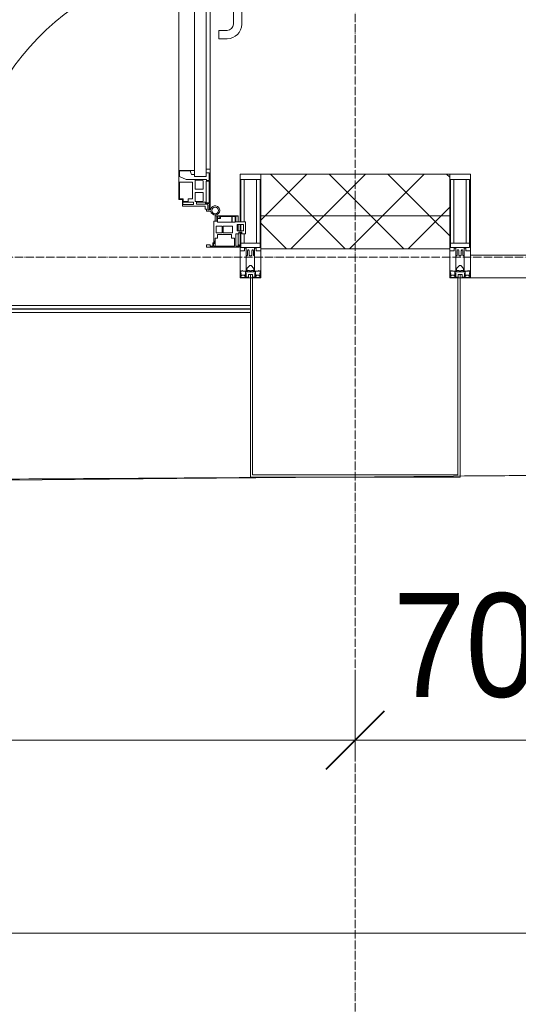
# Model space of a CAD drawing. Header units: millimetres. Extents: x 5617 to 143375, y 7718 to 186221.
# Tile 51 of 106: x 59598 to 60799, y 13599 to 15972. Entities that reach past the tile are written whole.
import ezdxf

# ---------------------------------------------------------------- set-up
doc = ezdxf.new("R2010")
doc.units = ezdxf.units.MM
doc.linetypes.add('ADSK_Линия сетки', pattern=[25, 20, -2.5, 0, -2.5])
doc.linetypes.add('Линия сетки', pattern=[25, 20, -2.5, 0, -2.5])
for name, color, linetype, lineweight in [('Двери', 7, 'Continuous', 18), ('Импосты витража', 7, 'Continuous', 18), ('Колонны', 7, 'Continuous', 18), ('Ограждение', 7, 'Continuous', 18), ('Оси', 7, 'Continuous', 9), ('Панели витража', 7, 'Continuous', 18), ('Поручни', 7, 'Continuous', 18), ('Размеры', 7, 'Continuous', 9), ('Размеры-100', 7, 'Continuous', 9), ('Стены разрез', 7, 'Continuous', 40), ('Стены штриховка', 7, 'Continuous', 40), ('Форма', 7, 'Continuous', 18), ('Формообразующий элемент-перекрытие', 7, 'Continuous', 18), ('Элементы узлов', 7, 'Continuous', 18)]:
    doc.layers.add(name, color=color, linetype=linetype, lineweight=lineweight)
doc.styles.add('Arial', font='arial.ttf', dxfattribs={"width": 0.9, "height": 250})
doc.dimstyles.new('Основной_2_5_мм', dxfattribs={"dimscale": 304.8, "dimtxt": 255.06485, "dimasz": 0.463911, "dimexe": 0.492126, "dimexo": 0.492126, "dimgap": 0.098425, "dimtad": 1, "dimdec": 0, "dimdsep": 46, "dimtxsty": 'Arial', "dimblk1": 'OBLIQUE', "dimblk2": 'OBLIQUE', "dimsah": 1, "dimcen": 0.09, "dimdle": 0.492126, "dimazin": 2, "dimtfac": 1, "dimtdec": 4, "dimtix": 1, "dimtmove": 0, "dimatfit": 3, "dimfxl": 1, "dimtvp": 1, "dimtolj": 1, "dimtzin": 0, "dimlwd": 20, "dimlwe": 20, "dimarcsym": 2})
pattern_1 = [(45, (0, 0), (-70.71068, 70.71068), []), (135, (0, 0), (-70.71068, -70.71068), [])]

# ---------------------------------------------------------------- blocks, each defined once
blk = doc.blocks.new('System Panel - A_PAN_Glass-7508020-МКСС_К4_L08_28_500_')
at = {"layer": 'Панели витража', "color": 253, "lineweight": 5, "true_color": 0xaaaaaa}
for p, q in [((656.25, 55), (-656.25, 55)), ((-656.25, 55), (-656.25, 0)), ((656.25, 0), (656.25, 55)), ((-656.25, 0), (656.25, 0))]:
    blk.add_line(p, q, dxfattribs=at)
blk = doc.blocks.new('Rectangular Mullion - 50Wx250H-V63-МКСС_К4_L08_28_500_')
at = {"layer": 'Элементы узлов', "color": 253, "lineweight": 5, "true_color": 0xaaaaaa}
for p, q in [((-25, 135.1), (-25, 250)), ((-25, 250), (0, 250)), ((25, 250), (0, 250)), ((25, 65.2), (25, 250)), ((-23, 237.3), (0, 237.3)), ((-23, 237.3), (-23, 135.1)), ((-14.9, 135.1), (-14.9, 237.3)), ((23, 237.3), (0, 237.3)), ((14.9, 84), (14.9, 237.3)), ((23, 237.3), (23, 73.6)), ((-25, 113.4), (-25, 128.4)), ((-23, 128.4), (-23, 113.4)), ((-25, 65.2), (-25, 110.1)), ((-23, 110.1), (-23, 73.6)), ((-14.9, 84), (-14.9, 106.6)), ((0, 84), (-23, 84)), ((-0.5, 73.6), (-23, 73.6)), ((-14, 71.3), (-14, 65.2)), ((-10, 71.3), (-14, 71.3)), ((-10, 53), (-10, 71.3)), ((0, 84), (23, 84)), ((0.5, 73.6), (23, 73.6)), ((10, 71.3), (14, 71.3)), ((10, 53), (10, 71.3)), ((14, 71.3), (14, 65.2)), ((-14, 65.2), (-25, 65.2)), ((-8.7, 53), (-10, 53)), ((-10, 53), (-10, 17)), ((-8.7, 53), (-7, 54.7)), ((-7, 65.2), (-5.9, 67.3)), ((-7, 65.2), (-7, 54.7)), ((-4.1, 67.3), (-5.9, 67.3)), ((-4.1, 67.3), (-2.9, 65.1)), ((-2.9, 65.1), (-2.9, 54.6)), ((-1.3, 53), (-2.9, 54.6)), ((0, 53), (-1.3, 53)), ((0, 53), (1.3, 53)), ((1.3, 53), (2.9, 54.6)), ((4.1, 67.3), (2.9, 65.1)), ((2.9, 65.1), (2.9, 54.6)), ((4.1, 67.3), (5.9, 67.3)), ((7, 65.2), (5.9, 67.3)), ((7, 65.2), (7, 54.7)), ((8.7, 53), (7, 54.7)), ((8.7, 53), (10, 53)), ((10, 53), (10, 17)), ((14, 65.2), (25, 65.2)), ((-8.5, 23), (-1.5, 30)), ((-1.5, 30), (0, 30)), ((1.5, 30), (0, 30)), ((8.5, 23), (1.5, 30)), ((-23.8, 14.6), (-25, 14.2)), ((-25, 0), (-25, 14.2)), ((-22.3, 17), (-23.8, 17)), ((-23.8, 17), (-23.8, 14.6)), ((-22.5, 10.6), (-23.8, 14.6)), ((-22.5, 10.6), (-23.7, 9.9)), ((-23.7, 1.3), (-23.7, 9.9)), ((-23.7, 1.3), (-11.8, 1.3)), ((-23.2, 10.2), (-22.5, 8)), ((-22.5, 8), (-22.5, 4.5)), ((-21.3, 4.5), (-22.5, 4.5)), ((-22.3, 17), (-22.3, 16)), ((-22.3, 16), (-21.3, 16)), ((-19, 17.6), (-21.3, 16)), ((-21.3, 4.5), (-21.3, 6.5)), ((-21.3, 6.5), (-14.2, 6.5)), ((-18.4, 16.6), (-19, 17.6)), ((-7.4, 16.6), (-18.4, 16.6)), ((-14.2, 6.5), (-14.2, 4.5)), ((-13.2, 4.5), (-14.2, 4.5)), ((-13.2, 4.5), (-12.2, 7.2)), ((-12.7, 7.6), (-11.3, 11.4)), ((-12.7, 7.6), (-11.8, 6.9)), ((-12.2, 9), (-12.2, 14.8)), ((-12.2, 14.8), (0, 14.8)), ((-11.8, 1.3), (-11.8, 6.9)), ((-10.5, 11.2), (-11.3, 11.4)), ((-10.5, 1.5), (-10.5, 11.2)), ((-4.8, 1.5), (-10.5, 1.5)), ((-10, 17), (-7.5, 17)), ((-8.5, 18.5), (-8.5, 23)), ((-7.5, 18.5), (-8.5, 18.5)), ((-7.5, 17), (-7.5, 18.5)), ((-7.4, 18), (-7.4, 16.6)), ((-2.6, 18), (-7.4, 18)), ((0, 8), (-4.8, 8)), ((-4.8, 1.5), (-4.8, 8)), ((-2.6, 18), (-2.6, 16.8)), ((-2.6, 16.8), (0, 16.8)), ((2.6, 16.8), (0, 16.8)), ((0, 14.8), (0, 16.8)), ((0, 14.8), (0, 16.8)), ((12.2, 14.8), (0, 14.8)), ((0, 0), (0, 8)), ((0, 8), (4.8, 8)), ((0, 0), (0, 8)), ((2.6, 18), (2.6, 16.8)), ((2.6, 18), (7.4, 18)), ((4.8, 1.5), (4.8, 8)), ((4.8, 1.5), (10.5, 1.5)), ((7.4, 18), (7.4, 16.6)), ((7.4, 16.6), (18.4, 16.6)), ((7.5, 18.5), (8.5, 18.5)), ((7.5, 17), (7.5, 18.5)), ((10, 17), (7.5, 17)), ((8.5, 18.5), (8.5, 23)), ((10.5, 11.2), (11.3, 11.4)), ((10.5, 1.5), (10.5, 11.2)), ((12.7, 7.6), (11.3, 11.4)), ((12.7, 7.6), (11.8, 6.9)), ((11.8, 1.3), (11.8, 6.9)), ((23.7, 1.3), (11.8, 1.3)), ((12.2, 9), (12.2, 14.8)), ((13.2, 4.5), (12.2, 7.2)), ((13.2, 4.5), (14.2, 4.5)), ((21.3, 6.5), (14.2, 6.5)), ((14.2, 6.5), (14.2, 4.5)), ((18.4, 16.6), (19, 17.6)), ((19, 17.6), (21.3, 16)), ((22.3, 16), (21.3, 16)), ((21.3, 4.5), (21.3, 6.5)), ((21.3, 4.5), (22.5, 4.5)), ((22.3, 17), (22.3, 16)), ((22.3, 17), (23.8, 17)), ((22.5, 10.6), (23.8, 14.6)), ((22.5, 10.6), (23.7, 9.9)), ((23.2, 10.2), (22.5, 8)), ((22.5, 8), (22.5, 4.5)), ((23.7, 1.3), (23.7, 9.9)), ((23.8, 17), (23.8, 14.6)), ((23.8, 14.6), (25, 14.2)), ((25, 0), (25, 14.2)), ((-25, 0), (0, 0)), ((25, 0), (0, 0))]:
    blk.add_line(p, q, dxfattribs=at)
for centre, start, end in [((-0.5, 73.1), 360, 90), ((0.5, 73.1), 90, 180)]:
    blk.add_arc(centre, 0.5, start, end, dxfattribs=at)
blk = doc.blocks.new('Rectangular Mullion - R_StandardFrame_50Wx250H-V64-МКСС_К4_L08_28_500_')
at = {"layer": 'Импосты витража', "color": 253, "lineweight": 5, "true_color": 0xaaaaaa}
for p, q in [((-25, -110.1), (-25, 0)), ((-25, 0), (0, 0)), ((5, 0), (25, 0)), ((25, 0), (25, -250)), ((-25, -128.4), (-25, -113.4)), ((-25, -250), (-25, -135.1)), ((25, -250), (-25, -250))]:
    blk.add_line(p, q, dxfattribs=at)
blk = doc.blocks.new('Rectangular Mullion - 50Wx250H-2623690-МКСС_К4_L08_28_500_')
at = {"layer": 'Элементы узлов', "color": 253, "lineweight": 5, "true_color": 0xaaaaaa}
for p, q in [((-25, 65.2), (-25, 250)), ((-25, 250), (0, 250)), ((25, 250), (0, 250)), ((25, 65.2), (25, 250)), ((-23, 237.3), (0, 237.3)), ((-23, 237.3), (-23, 73.6)), ((-14.9, 84), (-14.9, 237.3)), ((23, 237.3), (0, 237.3)), ((14.9, 84), (14.9, 237.3)), ((23, 237.3), (23, 73.6)), ((0, 84), (-23, 84)), ((-0.5, 73.6), (-23, 73.6)), ((-14, 71.3), (-14, 65.2)), ((-10, 71.3), (-14, 71.3)), ((-10, 53), (-10, 71.3)), ((0, 84), (23, 84)), ((0.5, 73.6), (23, 73.6)), ((10, 71.3), (14, 71.3)), ((10, 53), (10, 71.3)), ((14, 71.3), (14, 65.2)), ((-14, 65.2), (-25, 65.2)), ((-8.7, 53), (-10, 53)), ((-10, 53), (-10, 17)), ((-8.7, 53), (-7, 54.7)), ((-7, 65.2), (-5.9, 67.3)), ((-7, 65.2), (-7, 54.7)), ((-4.1, 67.3), (-5.9, 67.3)), ((-4.1, 67.3), (-2.9, 65.1)), ((-2.9, 65.1), (-2.9, 54.6)), ((-1.3, 53), (-2.9, 54.6)), ((0, 53), (-1.3, 53)), ((0, 53), (1.3, 53)), ((1.3, 53), (2.9, 54.6)), ((4.1, 67.3), (2.9, 65.1)), ((2.9, 65.1), (2.9, 54.6)), ((4.1, 67.3), (5.9, 67.3)), ((7, 65.2), (5.9, 67.3)), ((7, 65.2), (7, 54.7)), ((8.7, 53), (7, 54.7)), ((8.7, 53), (10, 53)), ((10, 53), (10, 17)), ((14, 65.2), (25, 65.2)), ((-8.5, 23), (-1.5, 30)), ((-1.5, 30), (0, 30)), ((1.5, 30), (0, 30)), ((8.5, 23), (1.5, 30)), ((-23.8, 14.6), (-25, 14.2)), ((-25, 0), (-25, 14.2)), ((-22.3, 17), (-23.8, 17)), ((-23.8, 17), (-23.8, 14.6)), ((-22.5, 10.6), (-23.8, 14.6)), ((-22.5, 10.6), (-23.7, 9.9)), ((-23.7, 1.3), (-23.7, 9.9)), ((-23.7, 1.3), (-11.8, 1.3)), ((-23.2, 10.2), (-22.5, 8)), ((-22.5, 8), (-22.5, 4.5)), ((-21.3, 4.5), (-22.5, 4.5)), ((-22.3, 17), (-22.3, 16)), ((-22.3, 16), (-21.3, 16)), ((-19, 17.6), (-21.3, 16)), ((-21.3, 4.5), (-21.3, 6.5)), ((-21.3, 6.5), (-14.2, 6.5)), ((-18.4, 16.6), (-19, 17.6)), ((-7.4, 16.6), (-18.4, 16.6)), ((-14.2, 6.5), (-14.2, 4.5)), ((-13.2, 4.5), (-14.2, 4.5)), ((-13.2, 4.5), (-12.2, 7.2)), ((-12.7, 7.6), (-11.3, 11.4)), ((-12.7, 7.6), (-11.8, 6.9)), ((-12.2, 9), (-12.2, 14.8)), ((-12.2, 14.8), (0, 14.8)), ((-11.8, 1.3), (-11.8, 6.9)), ((-10.5, 11.2), (-11.3, 11.4)), ((-10.5, 1.5), (-10.5, 11.2)), ((-4.8, 1.5), (-10.5, 1.5)), ((-10, 17), (-7.5, 17)), ((-8.5, 18.5), (-8.5, 23)), ((-7.5, 18.5), (-8.5, 18.5)), ((-7.5, 17), (-7.5, 18.5)), ((-7.4, 18), (-7.4, 16.6)), ((-2.6, 18), (-7.4, 18)), ((0, 8), (-4.8, 8)), ((-4.8, 1.5), (-4.8, 8)), ((-2.6, 18), (-2.6, 16.8)), ((-2.6, 16.8), (0, 16.8)), ((2.6, 16.8), (0, 16.8)), ((0, 14.8), (0, 16.8)), ((0, 14.8), (0, 16.8)), ((12.2, 14.8), (0, 14.8)), ((0, 0), (0, 8)), ((0, 8), (4.8, 8)), ((0, 0), (0, 8)), ((2.6, 18), (2.6, 16.8)), ((2.6, 18), (7.4, 18)), ((4.8, 1.5), (4.8, 8)), ((4.8, 1.5), (10.5, 1.5)), ((7.4, 18), (7.4, 16.6)), ((7.4, 16.6), (18.4, 16.6)), ((7.5, 18.5), (8.5, 18.5)), ((7.5, 17), (7.5, 18.5)), ((10, 17), (7.5, 17)), ((8.5, 18.5), (8.5, 23)), ((10.5, 11.2), (11.3, 11.4)), ((10.5, 1.5), (10.5, 11.2)), ((12.7, 7.6), (11.3, 11.4)), ((12.7, 7.6), (11.8, 6.9)), ((11.8, 1.3), (11.8, 6.9)), ((23.7, 1.3), (11.8, 1.3)), ((12.2, 9), (12.2, 14.8)), ((13.2, 4.5), (12.2, 7.2)), ((13.2, 4.5), (14.2, 4.5)), ((21.3, 6.5), (14.2, 6.5)), ((14.2, 6.5), (14.2, 4.5)), ((18.4, 16.6), (19, 17.6)), ((19, 17.6), (21.3, 16)), ((22.3, 16), (21.3, 16)), ((21.3, 4.5), (21.3, 6.5)), ((21.3, 4.5), (22.5, 4.5)), ((22.3, 17), (22.3, 16)), ((22.3, 17), (23.8, 17)), ((22.5, 10.6), (23.8, 14.6)), ((22.5, 10.6), (23.7, 9.9)), ((23.2, 10.2), (22.5, 8)), ((22.5, 8), (22.5, 4.5)), ((23.7, 1.3), (23.7, 9.9)), ((23.8, 17), (23.8, 14.6)), ((23.8, 14.6), (25, 14.2)), ((25, 0), (25, 14.2)), ((-25, 0), (0, 0)), ((25, 0), (0, 0))]:
    blk.add_line(p, q, dxfattribs=at)
for centre, start, end in [((-0.5, 73.1), 360, 90), ((0.5, 73.1), 90, 180)]:
    blk.add_arc(centre, 0.5, start, end, dxfattribs=at)
blk = doc.blocks.new('Rectangular Mullion - R_StandardFrame_50Wx250H-7505731-МКСС_К4_L08_28_500_')
at = {"layer": 'Импосты витража', "color": 253, "lineweight": 5, "true_color": 0xaaaaaa}
for p, q in [((-25, -250), (-25, 0)), ((-25, 0), (-5, 0)), ((0, 0), (25, 0)), ((25, 0), (25, -250)), ((25, -250), (-25, -250))]:
    blk.add_line(p, q, dxfattribs=at)
blk = doc.blocks.new('A_PAN_ALU_Door_Double - EXT_1_Double_EQ-7507534-МКСС_К4_L08_28_500_')
at = {"layer": 'Двери', "color": 253, "lineweight": 5, "true_color": 0xaaaaaa}
for p, q in [((-583.7, 659.3), (-583.7, 758.9)), ((-583.7, 758.9), (-578.6, 758.9)), ((-583.7, 659.3), (-583.7, 758.9)), ((-583.7, 758.9), (-578.6, 758.9)), ((-581.6, 750.3), (-581.6, 742.3)), ((-579.8, 750.3), (-581.6, 750.3)), ((-581.6, 750.3), (-581.6, 742.3)), ((-579.8, 750.3), (-581.6, 750.3)), ((-581.6, 742.3), (-572.9, 742.3)), ((-581.6, 742.3), (-572.9, 742.3)), ((-581.6, 740.6), (-581.6, 688.2)), ((-574.6, 740.6), (-581.6, 740.6)), ((-581.6, 740.6), (-581.6, 688.2)), ((-574.6, 740.6), (-581.6, 740.6)), ((-579.8, 748.9), (-579.8, 750.3)), ((-579.8, 748.9), (-579.8, 750.3)), ((-578.6, 748.9), (-579.8, 748.9)), ((-578.6, 748.9), (-579.8, 748.9)), ((-578.6, 758.9), (-578.6, 748.9)), ((-578.6, 758.9), (-578.6, 748.9)), ((-574.6, 688.2), (-574.6, 740.6)), ((-574.6, 688.2), (-574.6, 740.6)), ((-572.9, 742.3), (-572.9, 739.3)), ((-572.9, 742.3), (-572.9, 739.3)), ((-572.9, 739.3), (-543.6, 739.3)), ((-572.9, 739.3), (-543.6, 739.3)), ((-566.1, 737.5), (-567.6, 734.8)), ((-566.1, 737.5), (-567.6, 734.8)), ((-547.7, 737.5), (-566.1, 737.5)), ((-547.7, 737.5), (-566.1, 737.5)), ((-547.7, 715.8), (-547.7, 737.5)), ((-547.7, 715.8), (-547.7, 737.5)), ((-543.6, 744.8), (-518.6, 744.8)), ((-543.6, 739.3), (-543.6, 744.8)), ((-543.6, 744.8), (-518.6, 744.8)), ((-543.6, 739.3), (-543.6, 744.8)), ((-531.2, 737.1), (-531.2, 730.5)), ((-518.8, 737.1), (-531.2, 737.1)), ((-531.2, 737.1), (-531.2, 730.5)), ((-518.8, 737.1), (-531.2, 737.1)), ((-518.8, 730.6), (-518.8, 737.1)), ((-518.8, 730.6), (-518.8, 737.1)), ((-518.6, 744.8), (-518.6, 741.8)), ((-518.6, 744.8), (-518.6, 741.8)), ((-518.6, 741.8), (-517.1, 741.8)), ((-518.6, 741.8), (-517.1, 741.8)), ((-517.1, 741.8), (-517.1, 732.3)), ((-517.1, 741.8), (-517.1, 732.3)), ((518.6, 741.8), (517.1, 741.8)), ((517.1, 741.8), (517.1, 732.3)), ((518.6, 741.8), (517.1, 741.8)), ((517.1, 741.8), (517.1, 732.3)), ((543.6, 744.8), (518.6, 744.8)), ((518.6, 744.8), (518.6, 741.8)), ((543.6, 744.8), (518.6, 744.8)), ((518.6, 744.8), (518.6, 741.8)), ((518.8, 730.6), (518.8, 737.1)), ((518.8, 737.1), (531.2, 737.1)), ((518.8, 730.6), (518.8, 737.1)), ((518.8, 737.1), (531.2, 737.1)), ((531.2, 737.1), (531.2, 730.5)), ((531.2, 737.1), (531.2, 730.5)), ((543.6, 739.3), (543.6, 744.8)), ((543.6, 739.3), (543.6, 744.8)), ((572.9, 739.3), (543.6, 739.3)), ((572.9, 739.3), (543.6, 739.3)), ((547.7, 715.8), (547.7, 737.5)), ((547.7, 737.5), (566.1, 737.5)), ((547.7, 715.8), (547.7, 737.5)), ((547.7, 737.5), (566.1, 737.5)), ((566.1, 737.5), (567.6, 734.8)), ((566.1, 737.5), (567.6, 734.8)), ((581.6, 742.3), (572.9, 742.3)), ((572.9, 742.3), (572.9, 739.3)), ((581.6, 742.3), (572.9, 742.3)), ((572.9, 742.3), (572.9, 739.3)), ((574.6, 688.2), (574.6, 740.6)), ((574.6, 740.6), (581.6, 740.6)), ((574.6, 688.2), (574.6, 740.6)), ((574.6, 740.6), (581.6, 740.6)), ((583.7, 758.9), (578.6, 758.9)), ((578.6, 758.9), (578.6, 748.9)), ((583.7, 758.9), (578.6, 758.9)), ((578.6, 758.9), (578.6, 748.9)), ((578.6, 748.9), (579.8, 748.9)), ((578.6, 748.9), (579.8, 748.9)), ((579.8, 748.9), (579.8, 750.3)), ((579.8, 750.3), (581.6, 750.3)), ((579.8, 748.9), (579.8, 750.3)), ((579.8, 750.3), (581.6, 750.3)), ((581.6, 750.3), (581.6, 742.3)), ((581.6, 750.3), (581.6, 742.3)), ((581.6, 740.6), (581.6, 688.2)), ((581.6, 740.6), (581.6, 688.2)), ((583.7, 659.3), (583.7, 758.9)), ((583.7, 659.3), (583.7, 758.9)), ((-567.6, 734.8), (-567.6, 715.8)), ((-567.6, 734.8), (-567.6, 715.8)), ((-567.6, 715.8), (-547.7, 715.8)), ((-567.6, 715.8), (-547.7, 715.8)), ((-541.3, 730.5), (-541.3, 691)), ((-531.2, 730.5), (-541.3, 730.5)), ((-541.3, 730.5), (-541.3, 691)), ((-531.2, 730.5), (-541.3, 730.5)), ((-510.6, 730.6), (-518.8, 730.6)), ((-510.6, 730.6), (-518.8, 730.6)), ((-517.1, 732.3), (-508.2, 732.3)), ((-517.1, 732.3), (-508.2, 732.3)), ((-510.6, 691), (-510.6, 730.6)), ((-510.6, 691), (-510.6, 730.6)), ((-508.2, 732.3), (-508.2, 662.3)), ((-508.2, 732.3), (-508.2, 662.3)), ((517.1, 732.3), (508.2, 732.3)), ((508.2, 732.3), (508.2, 662.3)), ((517.1, 732.3), (508.2, 732.3)), ((508.2, 732.3), (508.2, 662.3)), ((510.6, 691), (510.6, 730.6)), ((510.6, 730.6), (518.8, 730.6)), ((510.6, 691), (510.6, 730.6)), ((510.6, 730.6), (518.8, 730.6)), ((531.2, 730.5), (541.3, 730.5)), ((531.2, 730.5), (541.3, 730.5)), ((541.3, 730.5), (541.3, 691)), ((541.3, 730.5), (541.3, 691)), ((567.6, 715.8), (547.7, 715.8)), ((567.6, 715.8), (547.7, 715.8)), ((567.6, 734.8), (567.6, 715.8)), ((567.6, 734.8), (567.6, 715.8)), ((-567.6, 708), (-567.6, 688.9)), ((-547.7, 708), (-567.6, 708)), ((-567.6, 708), (-567.6, 688.9)), ((-547.7, 708), (-567.6, 708)), ((-567.6, 688.9), (-566.1, 686.3)), ((-567.6, 688.9), (-566.1, 686.3)), ((-547.7, 686.3), (-547.7, 708)), ((-547.7, 686.3), (-547.7, 708)), ((-541.3, 691), (-510.6, 691)), ((-541.3, 691), (-510.6, 691)), ((541.3, 691), (510.6, 691)), ((541.3, 691), (510.6, 691)), ((547.7, 708), (567.6, 708)), ((547.7, 686.3), (547.7, 708)), ((547.7, 708), (567.6, 708)), ((547.7, 686.3), (547.7, 708)), ((567.6, 688.9), (566.1, 686.3)), ((567.6, 688.9), (566.1, 686.3)), ((567.6, 708), (567.6, 688.9)), ((567.6, 708), (567.6, 688.9)), ((-583.7, 244.2), (-583.7, 677.3)), ((-581.6, 688.2), (-574.6, 688.2)), ((-581.6, 688.2), (-574.6, 688.2)), ((-581.6, 686.5), (-581.6, 668.4)), ((-575.4, 686.5), (-581.6, 686.5)), ((-581.6, 686.5), (-581.6, 668.4)), ((-575.4, 686.5), (-581.6, 686.5)), ((-581.6, 668.4), (-574.6, 668.4)), ((-581.6, 668.4), (-574.6, 668.4)), ((-575.4, 684.5), (-575.4, 686.5)), ((-575.4, 684.5), (-575.4, 686.5)), ((-526.4, 684.5), (-575.4, 684.5)), ((-526.4, 684.5), (-575.4, 684.5)), ((-574.6, 677.3), (-546, 677.3)), ((-574.6, 244.2), (-574.6, 677.3)), ((-574.6, 668.4), (-574.6, 659.3)), ((-574.6, 668.4), (-574.6, 659.3)), ((-566.1, 686.3), (-547.7, 686.3)), ((-566.1, 686.3), (-547.7, 686.3)), ((-546, 677.3), (-546, 244.2)), ((-546, 672), (-539.3, 672)), ((-546, 662.3), (-546, 672)), ((-546, 672), (-539.3, 672)), ((-546, 662.3), (-546, 672)), ((-539.3, 672), (-537.1, 665.9)), ((-539.3, 672), (-537.1, 665.9)), ((-537.1, 665.9), (-537.1, 663.8)), ((-537.1, 665.9), (-537.1, 663.8)), ((-510.6, 676.8), (-526.4, 684.5)), ((-510.6, 676.8), (-526.4, 684.5)), ((-510.6, 663.8), (-510.6, 676.8)), ((-510.6, 663.8), (-510.6, 676.8)), ((510.6, 676.8), (526.4, 684.5)), ((510.6, 676.8), (526.4, 684.5)), ((510.6, 663.8), (510.6, 676.8)), ((510.6, 663.8), (510.6, 676.8)), ((526.4, 684.5), (575.4, 684.5)), ((526.4, 684.5), (575.4, 684.5)), ((539.3, 672), (537.1, 665.9)), ((539.3, 672), (537.1, 665.9)), ((537.1, 665.9), (537.1, 663.8)), ((537.1, 665.9), (537.1, 663.8)), ((546, 672), (539.3, 672)), ((546, 672), (539.3, 672)), ((546, 677.3), (546, 244.2)), ((574.6, 677.3), (546, 677.3)), ((546, 662.3), (546, 672)), ((546, 662.3), (546, 672)), ((566.1, 686.3), (547.7, 686.3)), ((566.1, 686.3), (547.7, 686.3)), ((581.6, 688.2), (574.6, 688.2)), ((581.6, 688.2), (574.6, 688.2)), ((574.6, 244.2), (574.6, 677.3)), ((581.6, 668.4), (574.6, 668.4)), ((574.6, 668.4), (574.6, 659.3)), ((581.6, 668.4), (574.6, 668.4)), ((574.6, 668.4), (574.6, 659.3)), ((575.4, 684.5), (575.4, 686.5)), ((575.4, 686.5), (581.6, 686.5)), ((575.4, 684.5), (575.4, 686.5)), ((575.4, 686.5), (581.6, 686.5)), ((581.6, 686.5), (581.6, 668.4)), ((581.6, 686.5), (581.6, 668.4)), ((583.7, 244.2), (583.7, 677.3)), ((-574.6, 659.3), (-583.7, 659.3)), ((-574.6, 659.3), (-583.7, 659.3)), ((-508.2, 662.3), (-546, 662.3)), ((-508.2, 662.3), (-546, 662.3)), ((-537.1, 663.8), (-510.6, 663.8)), ((-537.1, 663.8), (-510.6, 663.8)), ((-508.2, 662.3), (-508.2, 259.2)), ((508.2, 662.3), (546, 662.3)), ((508.2, 662.3), (546, 662.3)), ((508.2, 662.3), (508.2, 259.2)), ((537.1, 663.8), (510.6, 663.8)), ((537.1, 663.8), (510.6, 663.8)), ((574.6, 659.3), (583.7, 659.3)), ((574.6, 659.3), (583.7, 659.3)), ((-583.7, 262.2), (-574.6, 262.2)), ((-583.7, 164.2), (-583.7, 262.2)), ((-574.6, 262.2), (-574.6, 253.1)), ((583.7, 262.2), (574.6, 262.2)), ((574.6, 262.2), (574.6, 253.1)), ((583.7, 164.2), (583.7, 262.2)), ((-581.6, 253.1), (-581.6, 235.1)), ((-574.6, 253.1), (-581.6, 253.1)), ((-574.6, 244.2), (-546, 244.2)), ((-546, 259.2), (-508.2, 259.2)), ((-546, 249.6), (-546, 259.2)), ((-539.3, 249.6), (-546, 249.6)), ((-537.1, 255.7), (-539.3, 249.6)), ((-537.1, 257.7), (-537.1, 255.7)), ((-510.6, 257.7), (-537.1, 257.7)), ((-526.4, 237), (-510.6, 244.7)), ((-510.6, 244.7), (-510.6, 257.7)), ((-508.2, 259.2), (-508.2, 189.3)), ((546, 259.2), (508.2, 259.2)), ((508.2, 259.2), (508.2, 189.3)), ((510.6, 244.7), (510.6, 257.7)), ((510.6, 257.7), (537.1, 257.7)), ((526.4, 237), (510.6, 244.7)), ((537.1, 257.7), (537.1, 255.7)), ((537.1, 255.7), (539.3, 249.6)), ((539.3, 249.6), (546, 249.6)), ((546, 249.6), (546, 259.2)), ((574.6, 244.2), (546, 244.2)), ((574.6, 253.1), (581.6, 253.1)), ((581.6, 253.1), (581.6, 235.1)), ((-581.6, 235.1), (-575.4, 235.1)), ((-581.6, 233.4), (-581.6, 180.9)), ((-574.6, 233.4), (-581.6, 233.4)), ((-575.4, 237), (-526.4, 237)), ((-575.4, 235.1), (-575.4, 237)), ((-574.6, 180.9), (-574.6, 233.4)), ((-566.1, 235.3), (-567.6, 232.6)), ((-567.6, 232.6), (-567.6, 213.6)), ((-547.7, 235.3), (-566.1, 235.3)), ((-547.7, 213.6), (-547.7, 235.3)), ((-541.3, 230.6), (-541.3, 191)), ((-510.6, 230.6), (-541.3, 230.6)), ((-510.6, 191), (-510.6, 230.6)), ((510.6, 230.6), (541.3, 230.6)), ((510.6, 191), (510.6, 230.6)), ((575.4, 237), (526.4, 237)), ((541.3, 230.6), (541.3, 191)), ((547.7, 213.6), (547.7, 235.3)), ((547.7, 235.3), (566.1, 235.3)), ((566.1, 235.3), (567.6, 232.6)), ((567.6, 232.6), (567.6, 213.6)), ((574.6, 233.4), (581.6, 233.4)), ((574.6, 180.9), (574.6, 233.4)), ((575.4, 235.1), (575.4, 237)), ((581.6, 235.1), (575.4, 235.1)), ((581.6, 233.4), (581.6, 180.9)), ((-567.6, 213.6), (-547.7, 213.6)), ((-567.6, 205.7), (-567.6, 186.7)), ((-547.7, 205.7), (-567.6, 205.7)), ((-547.7, 184), (-547.7, 205.7)), ((-541.3, 191), (-531.2, 191)), ((-531.2, 191), (-531.2, 184.4)), ((-518.8, 191), (-510.6, 191)), ((-518.8, 184.4), (-518.8, 191)), ((518.8, 191), (510.6, 191)), ((518.8, 184.4), (518.8, 191)), ((541.3, 191), (531.2, 191)), ((531.2, 191), (531.2, 184.4)), ((567.6, 213.6), (547.7, 213.6)), ((547.7, 205.7), (567.6, 205.7)), ((547.7, 184), (547.7, 205.7)), ((567.6, 205.7), (567.6, 186.7)), ((-581.6, 180.9), (-574.6, 180.9)), ((-581.6, 179.2), (-581.6, 164.2)), ((-572.9, 179.2), (-581.6, 179.2)), ((-578.6, 164.2), (-578.6, 174.5)), ((-575.5, 177.5), (-551.3, 177.5)), ((-572.9, 182.2), (-572.9, 179.2)), ((-551.3, 182.2), (-572.9, 182.2)), ((-572.4, 173.3), (-572.4, 165.6)), ((-517.1, 173.3), (-572.4, 173.3)), ((-567.6, 186.7), (-566.1, 184)), ((-566.1, 184), (-547.7, 184)), ((-551.3, 177.5), (-551.3, 182.2)), ((-543.6, 182.2), (-543.6, 176.7)), ((-518.6, 182.2), (-543.6, 182.2)), ((-543.6, 176.7), (-518.6, 176.7)), ((-531.2, 184.4), (-518.8, 184.4)), ((-518.6, 176.7), (-518.6, 182.2)), ((-517.1, 189.3), (-517.1, 173.3)), ((-508.2, 189.3), (-517.1, 189.3)), ((508.2, 189.3), (517.1, 189.3)), ((517.1, 189.3), (517.1, 173.3)), ((517.1, 173.3), (572.4, 173.3)), ((518.6, 182.2), (543.6, 182.2)), ((518.6, 176.7), (518.6, 182.2)), ((543.6, 176.7), (518.6, 176.7)), ((531.2, 184.4), (518.8, 184.4)), ((543.6, 182.2), (543.6, 176.7)), ((566.1, 184), (547.7, 184)), ((551.3, 177.5), (551.3, 182.2)), ((551.3, 182.2), (572.9, 182.2)), ((575.5, 177.5), (551.3, 177.5)), ((567.6, 186.7), (566.1, 184)), ((572.4, 173.3), (572.4, 165.6)), ((572.9, 182.2), (572.9, 179.2)), ((572.9, 179.2), (581.6, 179.2)), ((581.6, 180.9), (574.6, 180.9)), ((578.6, 164.2), (578.6, 174.5)), ((581.6, 179.2), (581.6, 164.2)), ((-575.1, 160.7), (-585.4, 160.7)), ((-581.6, 164.2), (-578.6, 164.2)), ((-575.1, 165.6), (-575.1, 160.7)), ((-572.4, 165.6), (-575.1, 165.6)), ((572.4, 165.6), (575.1, 165.6)), ((575.1, 165.6), (575.1, 160.7)), ((575.1, 160.7), (585.4, 160.7)), ((581.6, 164.2), (578.6, 164.2))]:
    blk.add_line(p, q, dxfattribs=at)
at = {"layer": 'Двери', "lineweight": 5}
for p, q in [((-597.6, 721.7), (-626.4, 720.7)), ((-597.6, 723.5), (-597.6, 696)), ((-583.6, 726), (-595.1, 726)), ((583.6, 726), (595.1, 726)), ((597.6, 723.5), (597.6, 696)), ((597.6, 721.7), (626.4, 720.7)), ((-624.5, 698.8), (-597.6, 697.7)), ((-595.1, 693.5), (-583.6, 693.5)), ((595.1, 693.5), (583.6, 693.5)), ((624.5, 698.8), (597.6, 697.7)), ((-660.1, 685.7), (-660.1, 611.5)), ((-640.1, 611.5), (-640.1, 683.8)), ((640.1, 611.5), (640.1, 683.8)), ((660.1, 685.7), (660.1, 611.5)), ((-605.1, 596.5), (-625.1, 596.5)), ((-605.1, 576.5), (-605.1, 596.5)), ((605.1, 576.5), (605.1, 596.5)), ((605.1, 596.5), (625.1, 596.5)), ((-625.1, 576.5), (-605.1, 576.5)), ((625.1, 576.5), (605.1, 576.5))]:
    blk.add_line(p, q, dxfattribs=at)
at = {"layer": 'Двери', "color": 254, "lineweight": 5, "true_color": 0xd4d4d4}
for centre, start, end in [((-596.2, 162.6), 359.296, 89.0613), ((596.2, 162.6), 90.9387, 180.704)]:
    blk.add_arc(centre, 596.2, start, end, dxfattribs=at)
at = {"layer": 'Двери', "lineweight": 5}
for centre, radius, start, end in [((-625.1, 685.7), 35, 92.1945, 180), ((-595.1, 723.5), 2.5, 90, 180), ((595.1, 723.5), 2.5, 360, 90), ((625.1, 685.7), 35, 360, 87.8055), ((-625.1, 683.8), 15, 87.8056, 180), ((-595.1, 696), 2.5, 180, 270), ((595.1, 696), 2.5, 270, 360), ((625.1, 683.8), 15, 0, 92.1944), ((-625.1, 611.5), 35, 180, 270), ((-625.1, 611.5), 15, 180, 270), ((625.1, 611.5), 35, 270, 360), ((625.1, 611.5), 15, 270, 360)]:
    blk.add_arc(centre, radius, start, end, dxfattribs=at)
at = {"layer": 'Двери', "color": 253, "lineweight": 5, "true_color": 0xaaaaaa}
for centre, radius, start, end in [((-596.2, 162.7), 11, 16.047, 350.0284), ((-596.2, 162.6), 8, 90, 270), ((-596.2, 162.6), 8, 270, 90), ((-575.5, 174.5), 3, 90, 180), ((575.5, 174.5), 3, 360, 90), ((596.2, 162.7), 11, 189.9716, 163.953), ((596.2, 162.6), 8, 90, 270), ((596.2, 162.6), 8, 270, 90), ((-583.7, 166.3), 2.03, 196.0721, 270), ((583.7, 166.3), 2.03, 270, 343.9279)]:
    blk.add_arc(centre, radius, start, end, dxfattribs=at)
at = {"layer": 'Панели витража', "color": 253, "lineweight": 5, "true_color": 0xaaaaaa}
for p, q in [((-600.3, 150), (-651.2, 150)), ((-651.2, 150), (-651.2, 148.5)), ((-651.2, 148.5), (-645.9, 148.5)), ((-651.2, 148.5), (-651.2, 135.1)), ((-645.9, 148.5), (-645.9, 135.1)), ((-644.3, 134.5), (-644.3, 148.2)), ((-644.3, 148.2), (-637.3, 148.2)), ((-637.3, 148.2), (-637.3, 134.5)), ((-635.9, 134.2), (-635.9, 148.4)), ((-635.9, 148.4), (-608.9, 148.4)), ((-608.9, 148.4), (-608.9, 142.8)), ((-608.9, 142.8), (-601.9, 142.8)), ((-607.5, 148.7), (-601.5, 148.7)), ((-607.5, 144.4), (-607.5, 148.7)), ((-601.5, 144.4), (-607.5, 144.4)), ((-601.9, 142.8), (-601.9, 134.2)), ((-601.5, 148.7), (-601.5, 144.4)), ((-600.3, 136.5), (-600.3, 150)), ((-596.2, 150), (-600.3, 150)), ((-596.2, 136.5), (-596.2, 150)), ((596.2, 150), (596.2, 136.5)), ((600.3, 150), (596.2, 150)), ((651.2, 150), (600.3, 150)), ((600.3, 150), (600.3, 136.5)), ((601.5, 144.4), (601.5, 148.7)), ((601.5, 148.7), (607.5, 148.7)), ((607.5, 144.4), (601.5, 144.4)), ((601.9, 134.2), (601.9, 142.8)), ((601.9, 142.8), (608.9, 142.8)), ((607.5, 148.7), (607.5, 144.4)), ((608.9, 142.8), (608.9, 148.4)), ((608.9, 148.4), (635.9, 148.4)), ((635.9, 148.4), (635.9, 134.2)), ((637.3, 148.2), (644.3, 148.2)), ((637.3, 134.5), (637.3, 148.2)), ((644.3, 148.2), (644.3, 134.5)), ((645.9, 135.1), (645.9, 148.5)), ((645.9, 148.5), (651.2, 148.5)), ((651.2, 148.5), (651.2, 150)), ((651.2, 135.1), (651.2, 148.5)), ((-645.9, 135.1), (-669.2, 135.1)), ((-669.2, 135.1), (-669.2, 106.6)), ((-664.2, 113.4), (-664.2, 128.4)), ((-664.2, 128.4), (-649.2, 128.4)), ((-651.2, 128.4), (-651.2, 113.4)), ((-649.2, 128.4), (-649.2, 113.4)), ((-637.3, 134.5), (-644.3, 134.5)), ((-637.8, 108.8), (-637.8, 125)), ((-637.8, 125), (-615.2, 125)), ((-601.9, 134.2), (-635.9, 134.2)), ((-615.2, 125), (-615.2, 108.8)), ((-613, 108.8), (-613, 125)), ((-613, 125), (-598.7, 125)), ((-593.3, 136.5), (-600.3, 136.5)), ((-598.7, 125), (-598.7, 108.8)), ((-593.3, 84.8), (-593.3, 136.5)), ((600.3, 136.5), (593.3, 136.5)), ((593.3, 136.5), (593.3, 84.8)), ((598.7, 125), (613, 125)), ((598.7, 108.8), (598.7, 125)), ((635.9, 134.2), (601.9, 134.2)), ((613, 125), (613, 108.8)), ((615.2, 125), (637.8, 125)), ((615.2, 108.8), (615.2, 125)), ((644.3, 134.5), (637.3, 134.5)), ((637.8, 125), (637.8, 108.8)), ((669.2, 135.1), (645.9, 135.1)), ((649.2, 128.4), (664.2, 128.4)), ((649.2, 113.4), (649.2, 128.4)), ((651.2, 113.4), (651.2, 128.4)), ((664.2, 128.4), (664.2, 113.4)), ((669.2, 106.6), (669.2, 135.1)), ((-669.2, 106.6), (-660.2, 106.6)), ((-649.2, 113.4), (-664.2, 113.4)), ((-660.2, 106.6), (-660.2, 110.1)), ((-660.2, 110.1), (-653.3, 110.1)), ((-653.3, 110.1), (-653.3, 106.6)), ((-653.3, 106.6), (-646.3, 106.6)), ((-651.2, 106.6), (-651.2, 76.7)), ((-646.3, 106.6), (-646.3, 76.7)), ((-642.4, 76.3), (-642.4, 95.5)), ((-642.4, 95.5), (-635.3, 95.5)), ((-615.2, 108.8), (-637.8, 108.8)), ((-635.3, 95.5), (-635.3, 105)), ((-635.3, 105), (-602.1, 105)), ((-598.7, 108.8), (-613, 108.8)), ((-602.1, 105), (-602.1, 95.5)), ((-602.1, 95.5), (-595.8, 95.5)), ((-596.2, 76.2), (-596.2, 95.5)), ((-595.8, 95.5), (-595.8, 89)), ((595.8, 89), (595.8, 95.5)), ((595.8, 95.5), (602.1, 95.5)), ((596.2, 95.5), (596.2, 76.2)), ((613, 108.8), (598.7, 108.8)), ((602.1, 95.5), (602.1, 105)), ((602.1, 105), (635.3, 105)), ((637.8, 108.8), (615.2, 108.8)), ((635.3, 105), (635.3, 95.5)), ((635.3, 95.5), (642.4, 95.5)), ((642.4, 95.5), (642.4, 76.3)), ((646.3, 76.7), (646.3, 106.6)), ((646.3, 106.6), (653.3, 106.6)), ((664.2, 113.4), (649.2, 113.4)), ((651.2, 76.7), (651.2, 106.6)), ((653.3, 106.6), (653.3, 110.1)), ((653.3, 110.1), (660.2, 110.1)), ((660.2, 110.1), (660.2, 106.6)), ((660.2, 106.6), (669.2, 106.6)), ((-652.8, 79.5), (-654.3, 79.5)), ((-654.3, 79.5), (-654.3, 74.5)), ((-654.3, 74.5), (-575.3, 74.5)), ((-652.8, 76.7), (-652.8, 79.5)), ((-646.3, 76.7), (-652.8, 76.7)), ((-592, 76.3), (-642.4, 76.3)), ((-595.8, 89), (-595, 88.2)), ((-595, 88.2), (-595, 83.1)), ((-595, 83.1), (-592, 83.1)), ((-590.3, 84.8), (-593.3, 84.8)), ((-592, 83.1), (-592, 76.3)), ((-590.3, 76.5), (-590.3, 84.8)), ((-583.9, 76.5), (-590.3, 76.5)), ((-575.3, 79.5), (-583.9, 79.5)), ((-583.9, 79.5), (-583.9, 76.5)), ((-575.3, 74.5), (-575.3, 79.5)), ((583.9, 79.5), (575.3, 79.5)), ((575.3, 79.5), (575.3, 74.5)), ((575.3, 74.5), (654.3, 74.5)), ((583.9, 76.5), (583.9, 79.5)), ((590.3, 76.5), (583.9, 76.5)), ((593.3, 84.8), (590.3, 84.8)), ((590.3, 84.8), (590.3, 76.5)), ((592, 76.3), (592, 83.1)), ((592, 83.1), (595, 83.1)), ((642.4, 76.3), (592, 76.3)), ((595, 88.2), (595.8, 89)), ((595, 83.1), (595, 88.2)), ((652.8, 76.7), (646.3, 76.7)), ((654.3, 79.5), (652.8, 79.5)), ((652.8, 79.5), (652.8, 76.7)), ((654.3, 74.5), (654.3, 79.5))]:
    blk.add_line(p, q, dxfattribs=at)
blk = doc.blocks.new('Ограждение - Ограждение-5915664-МКСС_К4_L08_28_500_')
at = {"layer": 'Поручни', "color": 253, "lineweight": 5, "true_color": 0xaaaaaa}
for p, q in [((35747.5, -116.5), (34385, -116.5)), ((35747.5, -124.5), (34385, -124.5)), ((35747.5, -125.5), (34385, -125.5)), ((35747.5, -133.5), (34385, -133.5))]:
    blk.add_line(p, q, dxfattribs=at)
blk = doc.blocks.new('A_SLK_PAN_Type1 - Прямой тип панели-6537539-МКСС_К4_L08_28_500_')
at = {"layer": 'Колонны', "lineweight": 5}
for p, q in [((-252.5, 480), (252.5, 480)), ((-252.5, 0), (-252.5, 480)), ((-247.5, 475), (-247.5, 0)), ((247.5, 475), (-247.5, 475)), ((247.5, 0), (247.5, 475)), ((252.5, 480), (252.5, 0)), ((-247.5, 0), (-252.5, 0)), ((252.5, 0), (247.5, 0))]:
    blk.add_line(p, q, dxfattribs=at)
blk = doc.blocks.new('135_SLK_K4_AR_FCD_rvt-1-МКСС_К4_L08_28_500_')
at = {"layer": 'Стены разрез', "lineweight": 5, "true_color": 0xaaaaaa}
h = blk.add_hatch(dxfattribs=at)
h.set_pattern_fill('FP_4', color=253, style=0, pattern_type=2)
h.set_pattern_definition(pattern_1)
h.paths.add_polyline_path([(118522.5, 15500), (118977.5, 15500), (118977.5, 15600), (118522.5, 15600)])
h = blk.add_hatch(dxfattribs=at)
h.set_pattern_fill('FP_4', color=253, style=0, pattern_type=2)
h.set_pattern_definition(pattern_1)
h.paths.add_polyline_path([(118522.5, 15420), (118977.5, 15420), (118977.5, 15500), (118522.5, 15500), (118522.5, 15481.1)])
at = {"layer": 'Стены разрез', "color": 253, "lineweight": 9, "true_color": 0xaaaaaa}
for p, q in [((118977.5, 15600), (118522.5, 15600)), ((118522.5, 15600), (118522.5, 15420)), ((118977.5, 15420), (118977.5, 15600)), ((118522.5, 15420), (118977.5, 15420))]:
    blk.add_line(p, q, dxfattribs=at)
at = {"layer": 'Стены штриховка', "color": 253, "lineweight": 9, "true_color": 0xaaaaaa}
blk.add_line((118977.5, 15500), (118522.5, 15500), dxfattribs=at)
at = {"layer": 'Форма', "color": 253, "lineweight": 5, "true_color": 0xaaaaaa, "flags": 128}
blk.add_lwpolyline([(114341.6, 14827.2), (118320, 14866.3), (119367.1, 14875.4)], dxfattribs=at)
at = {"layer": 'Форма', "color": 253, "lineweight": 9, "true_color": 0xaaaaaa}
for points, knots in [([(119002.5, 14872.5), (119060.1, 14872.9), (119235, 14874.3), (119468.8, 14876.3), (119703.8, 14878.3), (119938.9, 14880.5), (120232.8, 14883.3), (120585.2, 14886.8), (120937.6, 14890.5), (121290.2, 14894.4), (121642.8, 14898.5), (121995.2, 14902.7), (122288.9, 14906.4), (122477.4, 14908.8), (122548.4, 14909.7), (122560.7, 14909.9)], [-0.38249705, -0.38249705, -0.38249705, -0.38249705, -0.37878788, -0.37121212, -0.36742424, -0.36363636, -0.35606061, -0.34848485, -0.34090909, -0.33333333, -0.32575758, -0.31818182, -0.31060606, -0.30681818, -0.3060268, -0.3060268, -0.3060268, -0.3060268]), ([(117135, 14861.2), (117227.5, 14861.6), (117437.6, 14862.6), (117765, 14864.2), (118117.4, 14866.3), (118413.1, 14868.2), (118591.3, 14869.5), (118651.9, 14869.9)], [-0.42262959, -0.42262959, -0.42262959, -0.42262959, -0.41666667, -0.40909091, -0.40151515, -0.39393939, -0.39003189, -0.39003189, -0.39003189, -0.39003189])]:
    blk.add_open_spline(points, degree=3, knots=knots, dxfattribs=at)
at = {"layer": 'Формообразующий элемент-перекрытие', "color": 253, "lineweight": 5, "true_color": 0xaaaaaa}
blk.add_open_spline([(118278.4, 14866.7), (118272.9, 14866.7), (118267.5, 14866.7), (118262, 14866.6)], degree=3, dxfattribs=at)
at = {"layer": 'Импосты витража', "color": 253, "lineweight": 5, "true_color": 0xaaaaaa}
for name, p in [('Rectangular Mullion - 50Wx250H-V63-МКСС_К4_L08_28_500_', (118497.5, 15350)), ('Rectangular Mullion - 50Wx250H-2623690-МКСС_К4_L08_28_500_', (119002.5, 15350))]:
    blk.add_blockref(name, p, dxfattribs=at)
at = {"layer": 'Импосты витража', "color": 253, "lineweight": 5, "true_color": 0xaaaaaa, "extrusion": (0, 0, -1), "rotation": 180}
for name, p in [('Rectangular Mullion - R_StandardFrame_50Wx250H-V64-МКСС_К4_L08_28_500_', (-118497.5, 15350)), ('Rectangular Mullion - R_StandardFrame_50Wx250H-7505731-МКСС_К4_L08_28_500_', (-119002.5, 15350))]:
    blk.add_blockref(name, p, dxfattribs=at)
at = {"layer": 'Колонны', "color": 253, "lineweight": 5, "true_color": 0xaaaaaa, "rotation": 180}
blk.add_blockref('A_SLK_PAN_Type1 - Прямой тип панели-6537539-МКСС_К4_L08_28_500_', (118750, 15350), dxfattribs=at)
at = {"layer": 'Ограждение', "color": 253, "lineweight": 5, "true_color": 0xaaaaaa}
blk.add_blockref('Ограждение - Ограждение-5915664-МКСС_К4_L08_28_500_', (82750, 15400), dxfattribs=at)
at = {"layer": 'Панели витража', "color": 253, "lineweight": 5, "true_color": 0xaaaaaa}
for name, p in [('A_PAN_ALU_Door_Double - EXT_1_Double_EQ-7507534-МКСС_К4_L08_28_500_', (117816.3, 15350)), ('System Panel - A_PAN_Glass-7508020-МКСС_К4_L08_28_500_', (119683.8, 15350))]:
    blk.add_blockref(name, p, dxfattribs=at)
blk = doc.blocks.new('DIMBLOCK11-МКСС_К4_L08_28_500_')
at = {"layer": 'Размеры-100', "lineweight": 20, "transparency": 16777216}
for p, q in [((56806.2, 14235.5), (56806.2, 14385.5)), ((60406.2, 14235.5), (60406.2, 14385.5)), ((56806.2, 14235.5), (60406.2, 14235.5)), ((56806.2, 14235.5), (56806.2, 14185.5)), ((60406.2, 14235.5), (60406.2, 14185.5))]:
    blk.add_line(p, q, dxfattribs=at)
at = {"layer": 'Размеры-100', "lineweight": 40, "transparency": 16777216}
for p, q in [((56806.2, 14235.5), (56876.9, 14306.2)), ((60406.2, 14235.5), (60476.9, 14306.2)), ((56806.2, 14235.5), (56735.5, 14164.8)), ((60406.2, 14235.5), (60335.5, 14164.8))]:
    blk.add_line(p, q, dxfattribs=at)
at = {"layer": 'Размеры-100', "color": 0, "lineweight": 20, "transparency": 16777216, "insert": (58260.9, 14590.1), "char_height": 250, "width": 828.765, "attachment_point": 1, "line_spacing_factor": 0.941778, "style": 'Arial'}
blk.add_mtext('3600', dxfattribs=at)
blk = doc.blocks.new('_Oblique')
at = {"color": 0, "linetype": 'ByBlock', "lineweight": -2}
blk.add_line((-0.5, -0.5), (0.5, 0.5), dxfattribs=at)
blk = doc.blocks.new('DIMBLOCK12-МКСС_К4_L08_28_500_')
at = {"layer": 'Размеры-100', "lineweight": 20, "transparency": 16777216}
for p, q in [((60406.2, 14235.5), (60406.2, 14385.5)), ((61106.2, 14235.5), (61106.2, 14385.5)), ((60406.2, 14235.5), (61106.2, 14235.5)), ((60406.2, 14235.5), (60406.2, 14185.5)), ((61106.2, 14235.5), (61106.2, 14185.5))]:
    blk.add_line(p, q, dxfattribs=at)
at = {"layer": 'Размеры-100', "lineweight": 40, "transparency": 16777216}
for p, q in [((60406.2, 14235.5), (60476.9, 14306.2)), ((61106.2, 14235.5), (61176.9, 14306.2)), ((60406.2, 14235.5), (60335.5, 14164.8)), ((61106.2, 14235.5), (61035.5, 14164.8))]:
    blk.add_line(p, q, dxfattribs=at)
at = {"layer": 'Размеры-100', "color": 0, "lineweight": 20, "transparency": 16777216, "insert": (60497.3, 14590.1), "char_height": 250, "width": 621.573, "attachment_point": 1, "line_spacing_factor": 0.941778, "style": 'Arial'}
blk.add_mtext('700', dxfattribs=at)
blk = doc.blocks.new('DIMBLOCK20-МКСС_К4_L08_28_500_')
at = {"layer": 'Размеры-100', "lineweight": 20, "transparency": 16777216}
for p, q in [((28706.2, 13770.6), (28706.2, 13920.6)), ((78406.2, 13770.6), (78406.2, 13920.6)), ((28556.2, 13770.6), (78556.2, 13770.6)), ((28706.2, 13770.6), (28706.2, 13720.6)), ((78406.2, 13770.6), (78406.2, 13720.6))]:
    blk.add_line(p, q, dxfattribs=at)
at = {"layer": 'Размеры-100', "lineweight": 40, "transparency": 16777216}
for p, q in [((28706.2, 13770.6), (28776.9, 13841.3)), ((78406.2, 13770.6), (78476.9, 13841.3)), ((28706.2, 13770.6), (28635.5, 13699.9)), ((78406.2, 13770.6), (78335.5, 13699.9))]:
    blk.add_line(p, q, dxfattribs=at)
at = {"layer": 'Размеры-100', "color": 0, "lineweight": 20, "transparency": 16777216, "insert": (53124.6, 14125.2), "char_height": 250, "width": 1035.956, "attachment_point": 1, "line_spacing_factor": 0.941778, "style": 'Arial'}
blk.add_mtext('49700', dxfattribs=at)

msp = doc.modelspace()

# ---------------------------------------------------------------- linework, layer by layer
at = {"layer": 'Оси', "linetype": 'Линия сетки'}
msp.add_line((60406.2, 12025.7), (60406.2, 33150), dxfattribs=at)
at = {"layer": 'Оси', "linetype": 'ADSK_Линия сетки'}
msp.add_line((78406.2, 15400), (26144.7, 15400), dxfattribs=at)

# ---------------------------------------------------------------- block references
at = {"lineweight": 5}
msp.add_blockref('135_SLK_K4_AR_FCD_rvt-1-МКСС_К4_L08_28_500_', (-58343.8, 0), dxfattribs=at)

# ---------------------------------------------------------------- dimensions: what is measured, and where the dimension line sits
at = {"layer": 'Размеры', "lineweight": 20}
for base, p1, p2, override, picture, middle in [((60406.2, 14235.5), (56806.2, 14335.5), (60406.2, 14335.5), {"dimpost": '<>', "dimfxl": 3600}, 'DIMBLOCK11-МКСС_К4_L08_28_500_', (58606.2, 14393.3)), ((61106.2, 14235.5), (60406.2, 14335.5), (61106.2, 14335.5), {"dimpost": '<>', "dimfxl": 700}, 'DIMBLOCK12-МКСС_К4_L08_28_500_', (60756.2, 14393.2)), ((78406.2, 13770.6), (28706.2, 13870.6), (78406.2, 13870.6), {"dimpost": '<>', "dimfxl": 49700}, 'DIMBLOCK20-МКСС_К4_L08_28_500_', (53556.2, 13928.3))]:
    dim = msp.add_linear_dim(base=base, p1=p1, p2=p2, dimstyle='Основной_2_5_мм', override=override, dxfattribs=at)
    dim.commit()
    dim.dimension.update_dxf_attribs({"geometry": picture, "text_midpoint": middle})

doc.saveas('drawing.dxf')
